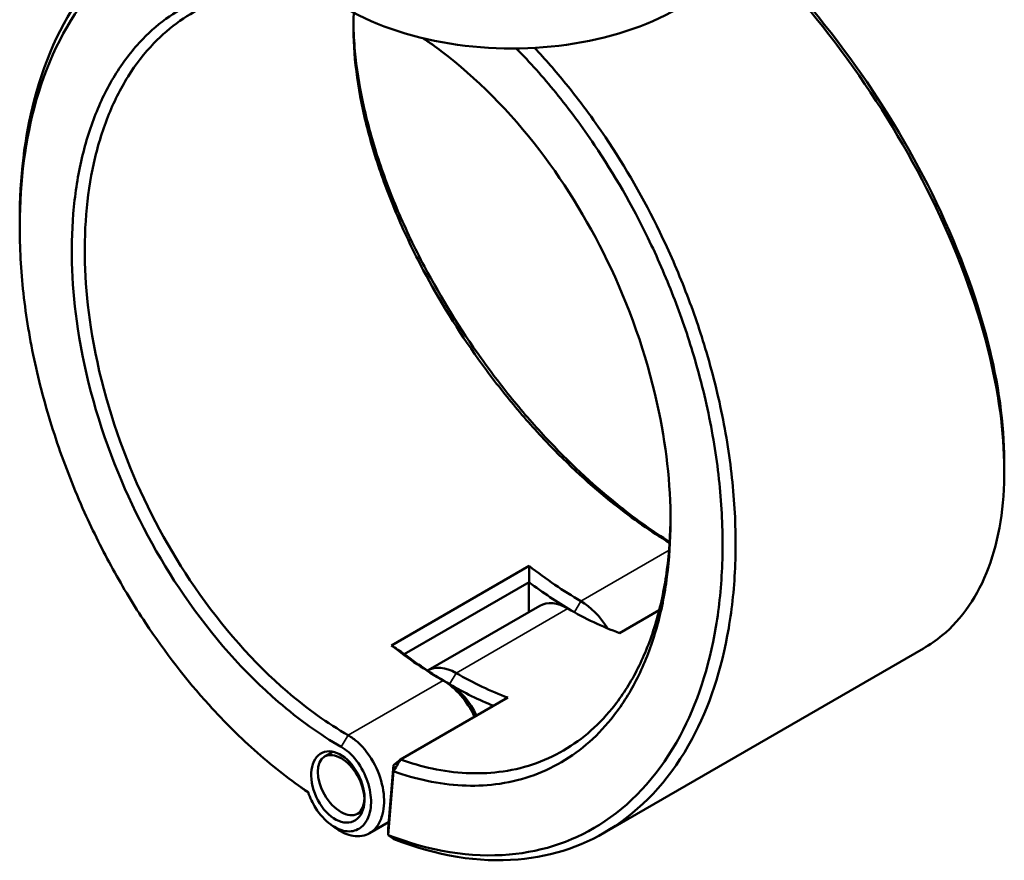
# Model space of a CAD drawing. Header units: millimetres. Extents: x 0 to 904, y 0 to 959.
# Tile 8 of 10: x 621 to 836, y 633 to 817. Entities that reach past the tile are written whole.
import ezdxf

# ---------------------------------------------------------------- set-up
doc = ezdxf.new("R2010")
doc.units = ezdxf.units.MM
doc.layers.add('Visible (ANSI)', color=7, linetype='Continuous', lineweight=50)
doc.layers.add('Visible Narrow (ANSI)', color=7, linetype='Continuous', lineweight=35)

msp = doc.modelspace()

# ---------------------------------------------------------------- linework, layer by layer
at = {"layer": 'Visible (ANSI)'}
for p, q in [((731.82, 697.541), (701.768, 680.19)), ((704.56, 678.287), (731.817, 694.024)), ((731.8, 687.448), (731.8, 693.994)), ((734.185, 688.825), (709.79, 674.74)), ((751.579, 682.866), (760.242, 687.868)), ((817.959, 679.533), (748.217, 639.268)), ((703.741, 655.247), (727.184, 668.782)), ((688.985, 656.955), (687.152, 655.897)), ((702.187, 654.055), (701.036, 640.162)), ((702.187, 654.055), (703.741, 655.247)), ((702.203, 652.689), (702.187, 654.055)), ((701.049, 638.772), (702.203, 652.689)), ((695.461, 644.066), (694.352, 643.426)), ((701.153, 641.579), (696.969, 639.163)), ((701.036, 640.162), (701.049, 638.772))]:
    msp.add_line(p, q, dxfattribs=at)
for centre, major_axis, start_param, end_param in [((728.088, 839.987), (51, 0), 3.0796893, 6.3450887), ((743.114, 763.338), (-45, 77.942), 2.177782, 2.3561945), ((741.7, 762.522), (46, -79.674), 5.3450197, 5.4868576), ((740.285, 678.259), (-6.1, 10.566), 5.4977871, 6.2831853), ((740.285, 761.705), (45, -77.942), 5.4977872, 5.6761997), ((743.114, 679.892), (-6.1, 10.566), 4.7604338, 5.4977872), ((713.062, 745.988), (45, -77.942), 5.3193746, 5.4977872), ((714.476, 746.804), (-46, 79.674), 2.2034271, 2.3561945), ((715.89, 664.175), (-6.1, 10.566), 5.4977871, 6.3032905), ((715.89, 747.621), (-45, 77.942), 2.3561945, 2.534607), ((713.062, 662.542), (6.1, -10.566), 1.4345484, 2.3561945), ((714.476, 663.358), (-5.1, 8.833), 4.5492062, 5.4977872), ((714.476, 746.804), (46, -79.674), 5.4977872, 5.645566)]:
    msp.add_ellipse(centre, major_axis=major_axis, ratio=0.5773503, start_param=start_param, end_param=end_param, dxfattribs=at)
for centre, major_axis, ratio in [((690.064, 649.264), (3.405, -7.485), 0.6318214), ((690.752, 649.662), (3.6, -6.235), 0.5773503)]:
    msp.add_ellipse(centre, major_axis=major_axis, ratio=ratio, dxfattribs=at)
for points, knots in [([(677.203, 841.97), (668.774, 842.726), (660.754, 841.508), (646.71, 835.342), (640.622, 830.546), (630.321, 817.469), (626.272, 808.968), (621.641, 791.192), (620.575, 782.316), (620.575, 772.961)], [0.3786309, 0.3786309, 0.3786309, 0.3786309, 0.7146722, 0.7146722, 1.03798, 1.03798, 1.3838528, 1.3838528, 1.669276, 1.669276, 1.669276, 1.669276]), ([(683.583, 648.094), (679.816, 650.656), (676.1, 653.549), (668.853, 659.937), (665.323, 663.43), (656.981, 672.648), (652.318, 678.664), (645.533, 688.873), (643.155, 692.796), (638.708, 700.861), (636.639, 705.004), (632.509, 714.186), (630.514, 719.254), (627.044, 729.485), (625.569, 734.649), (623.173, 744.954), (622.252, 750.095), (620.984, 760.24), (620.638, 765.243), (620.582, 770.119), (620.472, 779.873), (621.532, 789.119), (626.223, 806.99), (630.211, 815.317), (640.34, 828.117), (646.32, 832.806), (660.35, 838.935), (668.524, 840.09), (677.107, 839.174)], [-3.0617291, -3.0617291, -3.0617291, -3.0617291, -2.9120311, -2.9120311, -2.7623332, -2.7623332, -2.5445197, -2.5445197, -2.4163941, -2.4163941, -2.2882686, -2.2882686, -2.1375326, -2.1375326, -1.9867966, -1.9867966, -1.8360607, -1.8360607, -1.6853247, -1.6853247, -1.6853247, -1.3838528, -1.3838528, -1.03798, -1.03798, -0.7146722, -0.7146722, -0.3667941, -0.3667941, -0.3667941, -0.3667941]), ([(778.308, 834.859), (786.49, 826.955), (794.298, 817.929), (808.302, 798.624), (814.507, 788.359), (825.081, 766.883), (829.29, 755.66), (834.355, 735.661), (835.574, 726.757), (835.601, 718.662), (835.614, 714.615), (835.331, 710.769), (834.179, 703.567), (833.309, 700.21), (831.005, 694.063), (829.57, 691.272), (826.167, 686.317), (824.199, 684.154), (820.722, 681.285), (819.377, 680.352), (817.958, 679.533)], [-2.7717693, -2.7717693, -2.7717693, -2.7717693, -2.446457, -2.446457, -2.1231586, -2.1231586, -1.7773097, -1.7773097, -1.4758255, -1.4758255, -1.4758255, -1.3250834, -1.3250834, -1.1743413, -1.1743413, -1.0235992, -1.0235992, -0.8728572, -0.8728572, -0.7866887, -0.7866887, -0.7866887, -0.7866887]), ([(835.601, 720.171), (835.601, 720.309), (835.601, 720.448), (835.6, 720.587), (835.56, 728.547), (834.348, 737.297), (829.347, 756.939), (825.203, 767.953), (814.807, 789.018), (808.714, 799.081), (794.733, 818.327), (786.783, 827.451), (778.46, 835.381)], [1.4705573, 1.4705573, 1.4705573, 1.4705573, 1.4758255, 1.4758255, 1.4758255, 1.7773097, 1.7773097, 2.1231586, 2.1231586, 2.446457, 2.446457, 2.7830047, 2.7830047, 2.7830047, 2.7830047]), ([(686.587, 822.873), (682.606, 823.833), (678.686, 824.303), (672.222, 824.248), (669.612, 823.976), (664.565, 822.941), (662.128, 822.176), (655.224, 819.202), (651.064, 816.304), (645.328, 810.378), (643.393, 807.897), (639.945, 802.415), (638.433, 799.416), (635.864, 792.967), (634.808, 789.517), (633.177, 782.247), (632.601, 778.426), (632.273, 774.462), (631.616, 766.535), (631.952, 758.035), (634.843, 738.913), (637.833, 728.21), (645.902, 708.496), (650.782, 699.421), (662.568, 682.217), (669.614, 674.252), (681.549, 663.989), (686.144, 660.701), (690.789, 658.019)], [-2.8764446, -2.8764446, -2.8764446, -2.8764446, -2.6912754, -2.6912754, -2.5606895, -2.5606895, -2.4301035, -2.4301035, -2.1738189, -2.1738189, -2.0230633, -2.0230633, -1.8723076, -1.8723076, -1.721552, -1.721552, -1.5707963, -1.5707963, -1.5707963, -1.269285, -1.269285, -0.9073789, -0.9073789, -0.5757643, -0.5757643, -0.2142133, -0.2142133, 0, 0, 0, 0]), ([(692.345, 660.542), (687.811, 663.16), (683.326, 666.367), (671.677, 676.379), (664.796, 684.147), (653.279, 700.934), (648.505, 709.791), (640.601, 729.046), (637.664, 739.506), (634.809, 758.21), (634.466, 766.53), (635.094, 774.294), (635.409, 778.177), (635.965, 781.921), (637.547, 789.048), (638.574, 792.431), (641.076, 798.757), (642.551, 801.701), (645.916, 807.082), (647.806, 809.519), (653.412, 815.342), (657.481, 818.192), (664.239, 821.122), (666.625, 821.876), (671.568, 822.9), (674.124, 823.17), (680.33, 823.231), (684.036, 822.807), (687.8, 821.932)], [0, 0, 0, 0, 0.2142133, 0.2142133, 0.5757643, 0.5757643, 0.9073789, 0.9073789, 1.269285, 1.269285, 1.5707963, 1.5707963, 1.5707963, 1.721552, 1.721552, 1.8723076, 1.8723076, 2.0230633, 2.0230633, 2.1738189, 2.1738189, 2.4301035, 2.4301035, 2.5606895, 2.5606895, 2.6912754, 2.6912754, 2.8701142, 2.8701142, 2.8701142, 2.8701142]), ([(693.546, 818.323), (693.387, 815.111), (693.472, 811.721), (693.802, 808.189), (694.131, 804.678), (694.701, 801.029), (696.31, 793.536), (697.35, 789.693), (699.874, 781.901), (701.359, 777.952), (704.741, 770.036), (706.637, 766.07), (712.255, 755.46), (716.326, 748.885), (723.076, 739.442), (725.459, 736.337), (730.39, 730.344), (732.939, 727.456), (740.349, 719.639), (745.357, 715.028), (754.44, 707.818), (758.488, 705), (762.507, 702.593)], [-1.7224072, -1.7224072, -1.7224072, -1.7224072, -1.5707963, -1.5707963, -1.5707963, -1.4200407, -1.4200407, -1.269285, -1.269285, -1.1185294, -1.1185294, -0.9677737, -0.9677737, -0.7114891, -0.7114891, -0.5809031, -0.5809031, -0.4503172, -0.4503172, -0.2103215, -0.2103215, -0.0208228, -0.0208228, -0.0208228, -0.0208228]), ([(762.521, 702.807), (758.9, 705.063), (755.263, 707.639), (746.46, 714.632), (741.33, 719.36), (733.744, 727.373), (731.134, 730.333), (726.087, 736.475), (723.65, 739.657), (716.746, 749.332), (712.586, 756.066), (706.85, 766.927), (704.915, 770.986), (701.467, 779.084), (699.954, 783.123), (697.386, 791.089), (696.33, 795.016), (694.699, 802.67), (694.123, 806.397), (693.795, 809.982), (693.606, 812.045), (693.499, 814.061), (693.474, 816.022)], [0.0439589, 0.0439589, 0.0439589, 0.0439589, 0.2103215, 0.2103215, 0.4503172, 0.4503172, 0.5809031, 0.5809031, 0.7114891, 0.7114891, 0.9677737, 0.9677737, 1.1185294, 1.1185294, 1.269285, 1.269285, 1.4200407, 1.4200407, 1.5707963, 1.5707963, 1.5707963, 1.6575875, 1.6575875, 1.6575875, 1.6575875]), ([(702.203, 652.689), (704.676, 651.807), (707.138, 651.106), (714.713, 649.508), (719.733, 649.256), (727.08, 650.164), (729.592, 650.732), (734.418, 652.354), (736.733, 653.408), (743.236, 657.223), (747.086, 660.654), (752.274, 667.362), (753.995, 670.12), (756.994, 676.119), (758.273, 679.36), (760.361, 686.253), (761.17, 689.905), (762.3, 697.535), (762.62, 701.514), (762.692, 705.612), (762.837, 713.808), (761.985, 722.48), (757.999, 741.756), (754.439, 752.394), (745.4, 771.704), (740.11, 780.463), (727.627, 796.79), (720.306, 804.173), (711.349, 810.928), (710.042, 811.861), (708.728, 812.746)], [-2.9668095, -2.9668095, -2.9668095, -2.9668095, -2.8530315, -2.8530315, -2.6130273, -2.6130273, -2.4824181, -2.4824181, -2.3518089, -2.3518089, -2.0955839, -2.0955839, -1.9448632, -1.9448632, -1.7941426, -1.7941426, -1.643422, -1.643422, -1.4927014, -1.4927014, -1.4927014, -1.1912602, -1.1912602, -0.8293786, -0.8293786, -0.49784, -0.49784, -0.1363374, -0.1363374, -0.0751045, -0.0751045, -0.0751045, -0.0751045]), ([(702.307, 637.868), (711.609, 634.209), (720.833, 632.697), (737.158, 634.092), (744.376, 636.591), (757.416, 645.294), (763.106, 651.738), (771.167, 666.741), (773.873, 674.914), (775.41, 683.912), (776.179, 688.41), (776.657, 693.114), (777.02, 702.824), (776.905, 707.83), (776.084, 718.033), (775.379, 723.229), (773.392, 733.693), (772.112, 738.961), (769.237, 748.662), (767.719, 753.101), (764.313, 761.873), (762.425, 766.205), (756.871, 777.66), (752.882, 784.613), (745.762, 795.213), (742.873, 799.121), (737.634, 805.557), (735.343, 808.179), (732.994, 810.679)], [0.1460669, 0.1460669, 0.1460669, 0.1460669, 0.5040431, 0.5040431, 0.8281609, 0.8281609, 1.1743413, 1.1743413, 1.4758255, 1.4758255, 1.4758255, 1.6265676, 1.6265676, 1.7773097, 1.7773097, 1.9280518, 1.9280518, 2.0787939, 2.0787939, 2.2069247, 2.2069247, 2.3350555, 2.3350555, 2.5528778, 2.5528778, 2.6887397, 2.6887397, 2.7888475, 2.7888475, 2.7888475, 2.7888475]), ([(729.035, 810.547), (731.996, 807.521), (734.872, 804.297), (740.598, 797.27), (743.431, 793.442), (750.416, 783.056), (754.331, 776.243), (759.786, 765.014), (761.641, 760.767), (764.99, 752.165), (766.483, 747.81), (769.313, 738.294), (770.575, 733.125), (772.537, 722.854), (773.236, 717.753), (774.055, 707.733), (774.175, 702.815), (773.832, 693.274), (773.37, 688.65), (772.622, 684.227), (771.126, 675.381), (768.481, 667.339), (760.585, 652.57), (755.005, 646.219), (742.202, 637.636), (735.111, 635.167), (719.127, 633.781), (710.129, 635.233), (701.049, 638.772)], [-2.8158601, -2.8158601, -2.8158601, -2.8158601, -2.6887397, -2.6887397, -2.5528778, -2.5528778, -2.3350555, -2.3350555, -2.2069247, -2.2069247, -2.0787939, -2.0787939, -1.9280518, -1.9280518, -1.7773097, -1.7773097, -1.6265676, -1.6265676, -1.4758255, -1.4758255, -1.4758255, -1.1743413, -1.1743413, -0.8281609, -0.8281609, -0.5040431, -0.5040431, -0.1487092, -0.1487092, -0.1487092, -0.1487092]), ([(762.706, 708.156), (762.703, 707.749), (762.697, 707.343), (762.689, 706.938), (762.611, 702.931), (762.291, 699.041), (761.172, 691.586), (760.374, 688.019), (758.318, 681.289), (757.061, 678.126), (754.116, 672.274), (752.429, 669.585), (747.344, 663.047), (743.575, 659.707), (737.213, 655.996), (734.95, 654.972), (730.232, 653.397), (727.777, 652.847), (720.599, 651.972), (715.697, 652.223), (708.386, 653.772), (706.069, 654.427), (703.741, 655.247)], [1.4774699, 1.4774699, 1.4774699, 1.4774699, 1.4927014, 1.4927014, 1.4927014, 1.643422, 1.643422, 1.7941426, 1.7941426, 1.9448632, 1.9448632, 2.0955839, 2.0955839, 2.3518089, 2.3518089, 2.4824181, 2.4824181, 2.6130273, 2.6130273, 2.8530315, 2.8530315, 2.962783, 2.962783, 2.962783, 2.962783]), ([(689.754, 640.168), (690.949, 639.324), (692.195, 638.779), (694.723, 638.358), (695.989, 638.573), (697.706, 639.606), (698.284, 640.165), (698.755, 640.864), (699.226, 641.563), (699.589, 642.402), (700.205, 644.854), (700.258, 646.632), (699.684, 650.349), (699.05, 652.285), (697.143, 656.017), (695.813, 657.775), (693.694, 659.661), (693.024, 660.15), (692.345, 660.542)], [-3.2432709, -3.2432709, -3.2432709, -3.2432709, -2.8142821, -2.8142821, -2.3328191, -2.3328191, -2.0319047, -2.0319047, -2.0319047, -1.7309903, -1.7309903, -1.2495272, -1.2495272, -0.7641814, -0.7641814, -0.2321496, -0.2321496, 0, 0, 0, 0]), ([(690.789, 658.019), (691.347, 657.697), (691.898, 657.297), (693.642, 655.753), (694.741, 654.315), (696.338, 651.242), (696.878, 649.638), (697.392, 646.535), (697.368, 645.037), (696.88, 642.954), (696.586, 642.237), (696.199, 641.637), (695.811, 641.036), (695.33, 640.552), (693.894, 639.651), (692.826, 639.454), (690.647, 639.802), (689.548, 640.292), (687.279, 641.946), (686.131, 643.209), (684.538, 645.74), (683.985, 646.903), (683.583, 648.094)], [0, 0, 0, 0, 0.2321496, 0.2321496, 0.7641814, 0.7641814, 1.2495272, 1.2495272, 1.7309903, 1.7309903, 2.0319047, 2.0319047, 2.0319047, 2.3328191, 2.3328191, 2.8142821, 2.8142821, 3.2589381, 3.2589381, 3.776865, 3.776865, 4.1479233, 4.1479233, 4.1479233, 4.1479233]), ([(702.203, 652.689), (702.459, 653.116), (702.715, 653.542), (703.228, 654.394), (703.484, 654.821), (703.741, 655.247)], [-0.29867334, -0.29867334, -0.29867334, -0.29867334, -0.14934969, -0.14934969, 0, 0, 0, 0]), ([(702.307, 637.868), (702.098, 638.019), (701.888, 638.169), (701.469, 638.47), (701.259, 638.621), (701.049, 638.772)], [-0.27002045, -0.27002045, -0.27002045, -0.27002045, -0.1350169, -0.1350169, 0, 0, 0, 0])]:
    msp.add_open_spline(points, degree=3, knots=knots, dxfattribs=at)
for points in [[(708.602, 812.776), (709.372, 812.277), (710.141, 811.762), (710.906, 811.23)], [(620.574, 771.521), (620.575, 772.001), (620.575, 772.481), (620.574, 772.961)], [(835.601, 720.171), (835.601, 719.579), (835.601, 718.986), (835.601, 718.394)], [(731.82, 697.541), (731.826, 696.367), (731.825, 695.195), (731.817, 694.024)], [(701.768, 680.19), (702.695, 679.549), (703.626, 678.914), (704.56, 678.287)], [(683.186, 648.354), (682.809, 648.621), (682.431, 648.888), (682.054, 649.154)], [(683.186, 648.354), (683.321, 648.259), (683.457, 648.164), (683.592, 648.069)], [(689.754, 640.168), (689.377, 640.435), (688.999, 640.702), (688.621, 640.968)]]:
    msp.add_open_spline(points, degree=3, dxfattribs=at)
for points, weights in [([(731.817, 694.024), (731.808, 694.009), (731.8, 693.994)], [1.07597303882, 1.07597643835, 1.07597981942]), ([(704.576, 678.277), (704.568, 678.282), (704.56, 678.287)], [1.07597981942, 1.07597643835, 1.07597303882])]:
    msp.add_rational_spline(points, weights, degree=2, dxfattribs=at)
at = {"layer": 'Visible Narrow (ANSI)'}
for p, q in [((762.388, 700.981), (743.114, 689.854)), ((715.89, 674.136), (740.285, 688.221)), ((741.707, 687.418), (743.114, 689.854)), ((714.476, 671.686), (715.89, 674.136)), ((713.062, 672.503), (692.345, 660.542)), ((714.476, 671.686), (713.062, 672.503)), ((690.789, 658.019), (692.345, 660.542))]:
    msp.add_line(p, q, dxfattribs=at)

doc.saveas('drawing.dxf')
